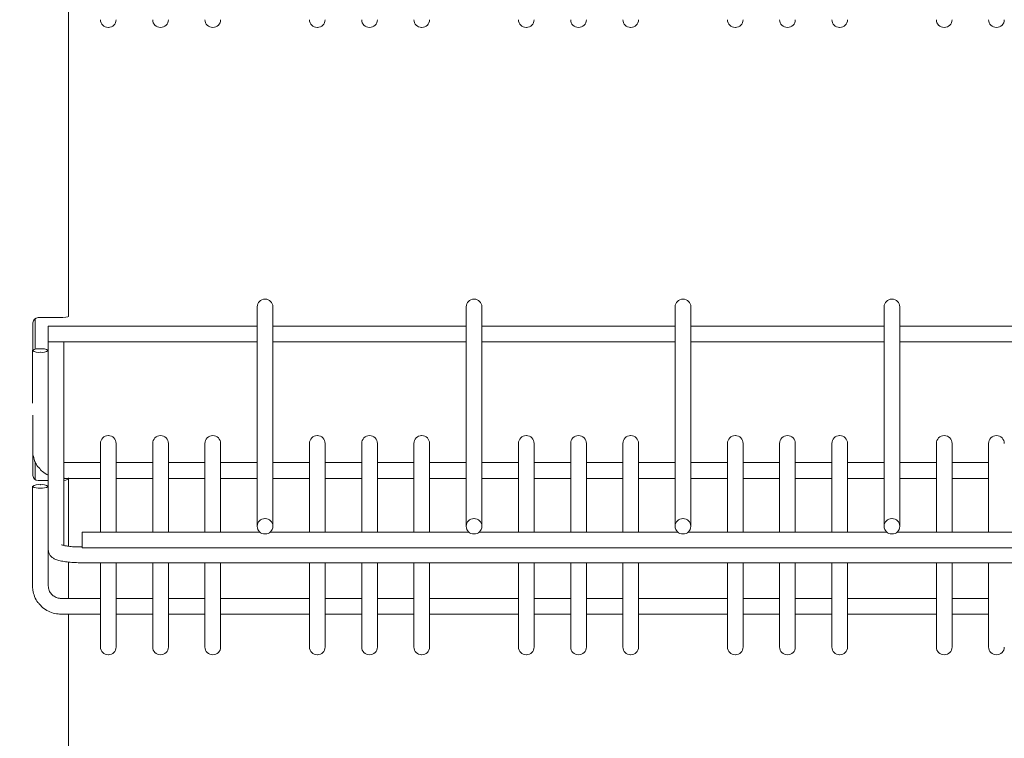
# Model space of a CAD drawing. Header units: millimetres. Extents: x 0 to 553, y -4 to 396.
# Tile 14 of 32: x 61 to 80, y 191 to 205. Entities that reach past the tile are written whole.
import ezdxf

# ---------------------------------------------------------------- set-up
doc = ezdxf.new("R2010")
doc.units = ezdxf.units.MM
doc.layers.add('TEMP', color=7, linetype='Continuous')
doc.styles.add('SLDTEXTSTYLE2', font='TXT', dxfattribs={"width": 0.7})
doc.dimstyles.new('SLDDIMSTYLE1', dxfattribs={"dimtxt": 3.5, "dimasz": 3, "dimexe": 0, "dimexo": 0.0625, "dimgap": 0.875, "dimtad": 2, "dimdec": 0, "dimlfac": 10, "dimrnd": 1e-09, "dimzin": 12, "dimdsep": 46, "dimtxsty": 'SLDTEXTSTYLE2', "dimsah": 1, "dimcen": 0.09, "dimadec": 0, "dimazin": 3, "dimtfac": 1, "dimtofl": 0, "dimtmove": 0, "dimatfit": 3, "dimfxl": 0, "dimfrac": 2, "dimtolj": 1, "dimtzin": 12, "dimarcsym": 0})

# ---------------------------------------------------------------- blocks, each defined once
blk = doc.blocks.new('_D_1')
at = {"layer": 'TEMP'}
for p, q in [((61.016, 270.579), (47.948, 270.579)), ((48.948, 107.959), (48.948, 270.579)), ((68.516, 107.959), (47.948, 107.959))]:
    blk.add_line(p, q, dxfattribs=at)
for points in [[(48.948, 270.579), (48.448, 267.579), (49.448, 267.579)], [(48.948, 107.959), (49.448, 110.959), (48.448, 110.959)]]:
    blk.add_solid(points, dxfattribs=at)
at = {"layer": 'TEMP', "insert": (44.437, 184.556, 0.01), "char_height": 3.5, "attachment_point": 1, "rotation": 90, "style": 'SLDTEXTSTYLE2'}
blk.add_mtext('1626', dxfattribs=at)

msp = doc.modelspace()

# ---------------------------------------------------------------- linework, layer by layer
at = {"color": 7, "linetype": 'Continuous', "lineweight": 15}
for p, q in [((61.7548, 199.0685), (61.7548, 205.3743)), ((62.5145, 204.5975), (62.5185, 204.5975)), ((63.5145, 204.5975), (63.5185, 204.5975)), ((64.5145, 204.5975), (64.5185, 204.5975)), ((66.5145, 204.5975), (66.5185, 204.5975)), ((67.5145, 204.5975), (67.5185, 204.5975)), ((68.5145, 204.5975), (68.5185, 204.5975)), ((70.5145, 204.5975), (70.5185, 204.5975)), ((71.5145, 204.5975), (71.5185, 204.5975)), ((72.5145, 204.5975), (72.5185, 204.5975)), ((74.5145, 204.5975), (74.5185, 204.5975)), ((75.5145, 204.5975), (75.5185, 204.5975)), ((76.5145, 204.5975), (76.5185, 204.5975)), ((78.5145, 204.5975), (78.5185, 204.5975)), ((79.5145, 204.5975), (79.5185, 204.5975)), ((65.5185, 199.4003), (65.5145, 199.4003)), ((69.5185, 199.4003), (69.5145, 199.4003)), ((73.5185, 199.4003), (73.5145, 199.4003)), ((77.5185, 199.4003), (77.5145, 199.4003)), ((65.3665, 199.2415), (65.3665, 199.2523)), ((65.3665, 195.057), (65.3665, 199.2415)), ((65.6665, 199.2523), (65.6665, 199.2415)), ((65.6665, 199.2415), (65.6665, 195.057)), ((69.3665, 199.2415), (69.3665, 199.2523)), ((69.3665, 195.057), (69.3665, 199.2415)), ((69.6665, 199.2523), (69.6665, 199.2415)), ((69.6665, 199.2415), (69.6665, 195.057)), ((73.3665, 199.2415), (73.3665, 199.2523)), ((73.3665, 195.057), (73.3665, 199.2415)), ((73.6665, 199.2523), (73.6665, 199.2415)), ((73.6665, 199.2415), (73.6665, 195.057)), ((77.3665, 199.2415), (77.3665, 199.2523)), ((77.3665, 195.057), (77.3665, 199.2415)), ((77.6665, 199.2523), (77.6665, 199.2415)), ((77.6665, 199.2415), (77.6665, 195.057)), ((61.1165, 198.4407), (61.1165, 199.0276)), ((61.5748, 199.0464), (61.1748, 199.0464)), ((61.0748, 198.4272), (61.0748, 198.9464)), ((65.3665, 198.8842), (61.3665, 198.8842)), ((61.3665, 198.8807), (61.3665, 198.8842)), ((61.3665, 198.8798), (61.3665, 198.8807)), ((61.3665, 198.7033), (61.3665, 198.8798)), ((69.3665, 198.8842), (65.6665, 198.8842)), ((73.3665, 198.8842), (69.6665, 198.8842)), ((77.3665, 198.8842), (73.6665, 198.8842)), ((81.3665, 198.8842), (77.6665, 198.8842)), ((61.3665, 198.7033), (61.3665, 198.6994)), ((61.3665, 198.5834), (61.3665, 198.6994)), ((61.2145, 198.4487), (61.2185, 198.4487)), ((61.3665, 198.5834), (65.3665, 198.5834)), ((61.3665, 198.4166), (61.3665, 198.5834)), ((61.6665, 198.5834), (61.6665, 194.6885)), ((65.6665, 198.5834), (69.3665, 198.5834)), ((69.6665, 198.5834), (73.3665, 198.5834)), ((73.6665, 198.5834), (77.3665, 198.5834)), ((77.6665, 198.5834), (81.3665, 198.5834)), ((61.0665, 198.4166), (61.0665, 198.4158)), ((61.0665, 197.4089), (61.0665, 198.4158)), ((61.2145, 198.3837), (61.2185, 198.3837)), ((61.3665, 198.4166), (61.3665, 198.4158)), ((61.3665, 198.4158), (61.3665, 198.3201)), ((61.3665, 195.8194), (61.3665, 198.3201)), ((61.0748, 196.0286), (61.0748, 197.1831)), ((62.5185, 196.7896), (62.5145, 196.7896)), ((63.5185, 196.7896), (63.5145, 196.7896)), ((64.5185, 196.7896), (64.5145, 196.7896)), ((66.5185, 196.7896), (66.5145, 196.7896)), ((67.5185, 196.7896), (67.5145, 196.7896)), ((68.5185, 196.7896), (68.5145, 196.7896)), ((70.5185, 196.7896), (70.5145, 196.7896)), ((71.5185, 196.7896), (71.5145, 196.7896)), ((72.5185, 196.7896), (72.5145, 196.7896)), ((74.5185, 196.7896), (74.5145, 196.7896)), ((75.5185, 196.7896), (75.5145, 196.7896)), ((76.5185, 196.7896), (76.5145, 196.7896)), ((78.5185, 196.7896), (78.5145, 196.7896)), ((79.5185, 196.7896), (79.5145, 196.7896)), ((62.3665, 196.632), (62.3665, 196.6416)), ((62.3665, 194.945), (62.3665, 196.632)), ((62.6665, 196.6416), (62.6665, 196.632)), ((62.6665, 196.632), (62.6665, 194.945)), ((63.3665, 196.632), (63.3665, 196.6416)), ((63.3665, 194.945), (63.3665, 196.632)), ((63.6665, 196.6416), (63.6665, 196.632)), ((63.6665, 196.632), (63.6665, 194.945)), ((64.3665, 196.632), (64.3665, 196.6416)), ((64.3665, 194.945), (64.3665, 196.632)), ((64.6665, 196.6416), (64.6665, 196.632)), ((64.6665, 196.632), (64.6665, 194.945)), ((66.3665, 196.632), (66.3665, 196.6416)), ((66.3665, 194.945), (66.3665, 196.632)), ((66.6665, 196.6416), (66.6665, 196.632)), ((66.6665, 196.632), (66.6665, 194.945)), ((67.3665, 196.632), (67.3665, 196.6416)), ((67.3665, 194.945), (67.3665, 196.632)), ((67.6665, 196.6416), (67.6665, 196.632)), ((67.6665, 196.632), (67.6665, 194.945)), ((68.3665, 196.632), (68.3665, 196.6416)), ((68.3665, 194.945), (68.3665, 196.632)), ((68.6665, 196.6416), (68.6665, 196.632)), ((68.6665, 196.632), (68.6665, 194.945)), ((70.3665, 196.632), (70.3665, 196.6416)), ((70.3665, 194.945), (70.3665, 196.632)), ((70.6665, 196.6416), (70.6665, 196.632)), ((70.6665, 196.632), (70.6665, 194.945)), ((71.3665, 196.632), (71.3665, 196.6416)), ((71.3665, 194.945), (71.3665, 196.632)), ((71.6665, 196.6416), (71.6665, 196.632)), ((71.6665, 196.632), (71.6665, 194.945)), ((72.3665, 196.632), (72.3665, 196.6416)), ((72.3665, 194.945), (72.3665, 196.632)), ((72.6665, 196.6416), (72.6665, 196.632)), ((72.6665, 196.632), (72.6665, 194.945)), ((74.3665, 196.632), (74.3665, 196.6416)), ((74.3665, 194.945), (74.3665, 196.632)), ((74.6665, 196.6416), (74.6665, 196.632)), ((74.6665, 196.632), (74.6665, 194.945)), ((75.3665, 196.632), (75.3665, 196.6416)), ((75.3665, 194.945), (75.3665, 196.632)), ((75.6665, 196.6416), (75.6665, 196.632)), ((75.6665, 196.632), (75.6665, 194.945)), ((76.3665, 196.632), (76.3665, 196.6416)), ((76.3665, 194.945), (76.3665, 196.632)), ((76.6665, 196.6416), (76.6665, 196.632)), ((76.6665, 196.632), (76.6665, 194.945)), ((78.3665, 196.632), (78.3665, 196.6416)), ((78.3665, 194.945), (78.3665, 196.632)), ((78.6665, 196.6416), (78.6665, 196.632)), ((78.6665, 196.632), (78.6665, 194.945)), ((79.3665, 196.632), (79.3665, 196.6416)), ((79.3665, 194.945), (79.3665, 196.632)), ((61.1165, 195.9474), (61.1165, 196.2916)), ((62.3665, 196.2723), (61.6665, 196.2723)), ((63.3665, 196.2723), (62.6665, 196.2723)), ((64.3665, 196.2723), (63.6665, 196.2723)), ((65.3665, 196.2723), (64.6665, 196.2723)), ((66.3665, 196.2723), (65.6665, 196.2723)), ((67.3665, 196.2723), (66.6665, 196.2723)), ((68.3665, 196.2723), (67.6665, 196.2723)), ((69.3665, 196.2723), (68.6665, 196.2723)), ((70.3665, 196.2723), (69.6665, 196.2723)), ((71.3665, 196.2723), (70.6665, 196.2723)), ((72.3665, 196.2723), (71.6665, 196.2723)), ((73.3665, 196.2723), (72.6665, 196.2723)), ((74.3665, 196.2723), (73.6665, 196.2723)), ((75.3665, 196.2723), (74.6665, 196.2723)), ((76.3665, 196.2723), (75.6665, 196.2723)), ((77.3665, 196.2723), (76.6665, 196.2723)), ((78.3665, 196.2723), (77.6665, 196.2723)), ((79.3665, 196.2723), (78.6665, 196.2723)), ((61.0665, 195.8194), (61.0665, 195.8185)), ((61.0665, 193.9147), (61.0665, 195.8185)), ((61.1748, 195.9286), (61.3665, 195.9286)), ((61.2145, 195.8514), (61.2185, 195.8514)), ((61.3665, 195.8194), (61.3665, 195.8185)), ((61.3665, 195.8185), (61.3665, 195.7228)), ((61.6665, 195.9715), (61.6748, 195.9715)), ((61.6748, 195.9685), (61.6748, 195.9807)), ((61.6748, 195.9685), (61.7548, 195.9685)), ((61.7548, 195.9685), (61.7548, 195.9807)), ((61.7548, 195.9715), (62.3665, 195.9715)), ((61.7548, 194.6731), (61.7548, 195.9685)), ((62.6665, 195.9715), (63.3665, 195.9715)), ((63.6665, 195.9715), (64.3665, 195.9715)), ((64.6665, 195.9715), (65.3665, 195.9715)), ((65.6665, 195.9715), (66.3665, 195.9715)), ((66.6665, 195.9715), (67.3665, 195.9715)), ((67.6665, 195.9715), (68.3665, 195.9715)), ((68.6665, 195.9715), (69.3665, 195.9715)), ((69.6665, 195.9715), (70.3665, 195.9715)), ((70.6665, 195.9715), (71.3665, 195.9715)), ((71.6665, 195.9715), (72.3665, 195.9715)), ((72.6665, 195.9715), (73.3665, 195.9715)), ((73.6665, 195.9715), (74.3665, 195.9715)), ((74.6665, 195.9715), (75.3665, 195.9715)), ((75.6665, 195.9715), (76.3665, 195.9715)), ((76.6665, 195.9715), (77.3665, 195.9715)), ((77.6665, 195.9715), (78.3665, 195.9715)), ((78.6665, 195.9715), (79.3665, 195.9715)), ((61.2145, 195.7865), (61.2185, 195.7865)), ((61.3665, 194.6086), (61.3665, 195.7228)), ((65.3665, 195.0531), (65.3665, 195.057)), ((65.5145, 195.2015), (65.5185, 195.2015)), ((65.6665, 195.0531), (65.6665, 195.057)), ((69.3665, 195.0531), (69.3665, 195.057)), ((69.5145, 195.2015), (69.5185, 195.2015)), ((69.6665, 195.0531), (69.6665, 195.057)), ((73.3665, 195.0531), (73.3665, 195.057)), ((73.5145, 195.2015), (73.5185, 195.2015)), ((73.6665, 195.0531), (73.6665, 195.057)), ((77.3665, 195.0531), (77.3665, 195.057)), ((77.5145, 195.2015), (77.5185, 195.2015)), ((77.6665, 195.0531), (77.6665, 195.057)), ((65.4163, 194.945), (62.0165, 194.945)), ((62.0165, 194.9415), (62.0165, 194.945)), ((62.0165, 194.9415), (62.0165, 194.9406)), ((62.0165, 194.7641), (62.0165, 194.9406)), ((65.5145, 194.9086), (65.5185, 194.9086)), ((69.4163, 194.945), (65.6167, 194.945)), ((69.5145, 194.9086), (69.5185, 194.9086)), ((73.4163, 194.945), (69.6167, 194.945)), ((73.5145, 194.9086), (73.5185, 194.9086)), ((77.4163, 194.945), (73.6167, 194.945)), ((77.5145, 194.9086), (77.5185, 194.9086)), ((81.4163, 194.945), (77.6167, 194.945)), ((62.0165, 194.7602), (62.0165, 194.7641)), ((62.0165, 194.6442), (62.0165, 194.7602)), ((61.3665, 194.6086), (61.3665, 194.6047)), ((61.3665, 194.6047), (61.3665, 193.9147)), ((61.9665, 194.6596), (61.9115, 194.6605)), ((62.0165, 194.6596), (61.9665, 194.6596)), ((62.0165, 194.6442), (113.0165, 194.6442)), ((61.7548, 193.675), (61.7548, 194.3705)), ((61.9665, 194.3589), (113.0665, 194.3589)), ((62.3665, 193.0605), (62.3665, 194.3589)), ((62.6665, 194.3589), (62.6665, 193.0605)), ((63.3665, 193.0605), (63.3665, 194.3589)), ((63.6665, 194.3589), (63.6665, 193.0605)), ((64.3665, 193.0605), (64.3665, 194.3589)), ((64.6665, 194.3589), (64.6665, 193.0605)), ((66.3665, 193.0605), (66.3665, 194.3589)), ((66.6665, 194.3589), (66.6665, 193.0605)), ((67.3665, 193.0605), (67.3665, 194.3589)), ((67.6665, 194.3589), (67.6665, 193.0605)), ((68.3665, 193.0605), (68.3665, 194.3589)), ((68.6665, 194.3589), (68.6665, 193.0605)), ((70.3665, 193.0605), (70.3665, 194.3589)), ((70.6665, 194.3589), (70.6665, 193.0605)), ((71.3665, 193.0605), (71.3665, 194.3589)), ((71.6665, 194.3589), (71.6665, 193.0605)), ((72.3665, 193.0605), (72.3665, 194.3589)), ((72.6665, 194.3589), (72.6665, 193.0605)), ((74.3665, 193.0605), (74.3665, 194.3589)), ((74.6665, 194.3589), (74.6665, 193.0605)), ((75.3665, 193.0605), (75.3665, 194.3589)), ((75.6665, 194.3589), (75.6665, 193.0605)), ((76.3665, 193.0605), (76.3665, 194.3589)), ((76.6665, 194.3589), (76.6665, 193.0605)), ((78.3665, 193.0605), (78.3665, 194.3589)), ((78.6665, 194.3589), (78.6665, 193.0605)), ((79.3665, 193.0605), (79.3665, 194.3589)), ((62.3665, 193.675), (61.6165, 193.675)), ((63.3665, 193.675), (62.6665, 193.675)), ((64.3665, 193.675), (63.6665, 193.675)), ((66.3665, 193.675), (64.6665, 193.675)), ((67.3665, 193.675), (66.6665, 193.675)), ((68.3665, 193.675), (67.6665, 193.675)), ((70.3665, 193.675), (68.6665, 193.675)), ((71.3665, 193.675), (70.6665, 193.675)), ((72.3665, 193.675), (71.6665, 193.675)), ((74.3665, 193.675), (72.6665, 193.675)), ((75.3665, 193.675), (74.6665, 193.675)), ((76.3665, 193.675), (75.6665, 193.675)), ((78.3665, 193.675), (76.6665, 193.675)), ((79.3665, 193.675), (78.6665, 193.675)), ((61.6165, 193.3743), (62.3665, 193.3743)), ((61.7548, 187.0685), (61.7548, 193.3743)), ((62.6665, 193.3743), (63.3665, 193.3743)), ((63.6665, 193.3743), (64.3665, 193.3743)), ((64.6665, 193.3743), (66.3665, 193.3743)), ((66.6665, 193.3743), (67.3665, 193.3743)), ((67.6665, 193.3743), (68.3665, 193.3743)), ((68.6665, 193.3743), (70.3665, 193.3743)), ((70.6665, 193.3743), (71.3665, 193.3743)), ((71.6665, 193.3743), (72.3665, 193.3743)), ((72.6665, 193.3743), (74.3665, 193.3743)), ((74.6665, 193.3743), (75.3665, 193.3743)), ((75.6665, 193.3743), (76.3665, 193.3743)), ((76.6665, 193.3743), (78.3665, 193.3743)), ((78.6665, 193.3743), (79.3665, 193.3743)), ((62.3665, 192.7455), (62.3665, 193.0605)), ((62.6665, 193.0605), (62.6665, 192.7455)), ((63.3665, 192.7455), (63.3665, 193.0605)), ((63.6665, 193.0605), (63.6665, 192.7455)), ((64.3665, 192.7455), (64.3665, 193.0605)), ((64.6665, 193.0605), (64.6665, 192.7455)), ((66.3665, 192.7455), (66.3665, 193.0605)), ((66.6665, 193.0605), (66.6665, 192.7455)), ((67.3665, 192.7455), (67.3665, 193.0605)), ((67.6665, 193.0605), (67.6665, 192.7455)), ((68.3665, 192.7455), (68.3665, 193.0605)), ((68.6665, 193.0605), (68.6665, 192.7455)), ((70.3665, 192.7455), (70.3665, 193.0605)), ((70.6665, 193.0605), (70.6665, 192.7455)), ((71.3665, 192.7455), (71.3665, 193.0605)), ((71.6665, 193.0605), (71.6665, 192.7455)), ((72.3665, 192.7455), (72.3665, 193.0605)), ((72.6665, 193.0605), (72.6665, 192.7455)), ((74.3665, 192.7455), (74.3665, 193.0605)), ((74.6665, 193.0605), (74.6665, 192.7455)), ((75.3665, 192.7455), (75.3665, 193.0605)), ((75.6665, 193.0605), (75.6665, 192.7455)), ((76.3665, 192.7455), (76.3665, 193.0605)), ((76.6665, 193.0605), (76.6665, 192.7455)), ((78.3665, 192.7455), (78.3665, 193.0605)), ((78.6665, 193.0605), (78.6665, 192.7455)), ((79.3665, 192.7455), (79.3665, 193.0605)), ((62.5145, 192.5975), (62.5185, 192.5975)), ((63.5145, 192.5975), (63.5185, 192.5975)), ((64.5145, 192.5975), (64.5185, 192.5975)), ((66.5145, 192.5975), (66.5185, 192.5975)), ((67.5145, 192.5975), (67.5185, 192.5975)), ((68.5145, 192.5975), (68.5185, 192.5975)), ((70.5145, 192.5975), (70.5185, 192.5975)), ((71.5145, 192.5975), (71.5185, 192.5975)), ((72.5145, 192.5975), (72.5185, 192.5975)), ((74.5145, 192.5975), (74.5185, 192.5975)), ((75.5145, 192.5975), (75.5185, 192.5975)), ((76.5145, 192.5975), (76.5185, 192.5975)), ((78.5145, 192.5975), (78.5185, 192.5975)), ((79.5145, 192.5975), (79.5185, 192.5975))]:
    msp.add_line(p, q, dxfattribs=at)
for centre, radius, start, end in [((62.5145, 204.7455), 0.148, 180, 270), ((62.5185, 204.7455), 0.148, 270, 0), ((63.5145, 204.7455), 0.148, 180, 270), ((63.5185, 204.7455), 0.148, 270, 0), ((64.5145, 204.7455), 0.148, 180, 270), ((64.5185, 204.7455), 0.148, 270, 0), ((66.5145, 204.7455), 0.148, 180, 270), ((66.5185, 204.7455), 0.148, 270, 0), ((67.5145, 204.7455), 0.148, 180, 270), ((67.5185, 204.7455), 0.148, 270, 0), ((68.5145, 204.7455), 0.148, 180, 270), ((68.5185, 204.7455), 0.148, 270, 0), ((70.5145, 204.7455), 0.148, 180, 270), ((70.5185, 204.7455), 0.148, 270, 0), ((71.5145, 204.7455), 0.148, 180, 270), ((71.5185, 204.7455), 0.148, 270, 0), ((72.5145, 204.7455), 0.148, 180, 270), ((72.5185, 204.7455), 0.148, 270, 0), ((74.5145, 204.7455), 0.148, 180, 270), ((74.5185, 204.7455), 0.148, 270, 0), ((75.5145, 204.7455), 0.148, 180, 270), ((75.5185, 204.7455), 0.148, 270, 0), ((76.5145, 204.7455), 0.148, 180, 270), ((76.5185, 204.7455), 0.148, 270, 0), ((78.5145, 204.7455), 0.148, 180, 270), ((78.5185, 204.7455), 0.148, 270, 0), ((79.5145, 204.7455), 0.148, 180, 270), ((79.5185, 204.7455), 0.148, 270, 0), ((65.5145, 199.2523), 0.148, 90, 180), ((65.5185, 199.2523), 0.148, 0, 90), ((69.5145, 199.2523), 0.148, 90, 180), ((69.5185, 199.2523), 0.148, 0, 90), ((73.5145, 199.2523), 0.148, 90, 180), ((73.5185, 199.2523), 0.148, 0, 90), ((77.5145, 199.2523), 0.148, 90, 180), ((77.5185, 199.2523), 0.148, 0, 90), ((61.1748, 198.9464), 0.1, 90, 180), ((61.1792, 198.2537), 0.1981, 79.74553, 124.67962), ((61.2537, 198.2537), 0.1981, 55.3203, 100.25407), ((61.1792, 198.5787), 0.1981, 235.32088, 280.25397), ((61.2537, 198.5787), 0.1981, 259.74643, 304.6792), ((62.5145, 196.6416), 0.148, 90, 180), ((62.5185, 196.6416), 0.148, 0, 90), ((63.5145, 196.6416), 0.148, 90, 180), ((63.5185, 196.6416), 0.148, 0, 90), ((64.5145, 196.6416), 0.148, 90, 180), ((64.5185, 196.6416), 0.148, 0, 90), ((66.5145, 196.6416), 0.148, 90, 180), ((66.5185, 196.6416), 0.148, 0, 90), ((67.5145, 196.6416), 0.148, 90, 180), ((67.5185, 196.6416), 0.148, 0, 90), ((68.5145, 196.6416), 0.148, 90, 180), ((68.5185, 196.6416), 0.148, 0, 90), ((70.5145, 196.6416), 0.148, 90, 180), ((70.5185, 196.6416), 0.148, 0, 90), ((71.5145, 196.6416), 0.148, 90, 180), ((71.5185, 196.6416), 0.148, 0, 90), ((72.5145, 196.6416), 0.148, 90, 180), ((72.5185, 196.6416), 0.148, 0, 90), ((74.5145, 196.6416), 0.148, 90, 180), ((74.5185, 196.6416), 0.148, 0, 90), ((75.5145, 196.6416), 0.148, 90, 180), ((75.5185, 196.6416), 0.148, 0, 90), ((76.5145, 196.6416), 0.148, 90, 180), ((76.5185, 196.6416), 0.148, 0, 90), ((78.5145, 196.6416), 0.148, 90, 180), ((78.5185, 196.6416), 0.148, 0, 90), ((79.5145, 196.6416), 0.148, 90, 180), ((79.5185, 196.6416), 0.148, 0, 90), ((61.1748, 196.0286), 0.1, 180, 270), ((61.1792, 195.6564), 0.1981, 79.74578, 124.67937), ((61.1792, 195.9814), 0.1981, 235.32182, 280.25302), ((61.2537, 195.6564), 0.1981, 55.32055, 100.25382), ((61.2537, 195.9814), 0.1981, 259.74737, 304.67826), ((65.5127, 195.0552), 0.1463, 89.32207, 179.30375), ((65.5202, 195.0552), 0.1463, 0.69567, 90.67852), ((69.5127, 195.0552), 0.1463, 89.32091, 179.30491), ((69.5202, 195.0552), 0.1463, 0.69509, 90.67909), ((73.5127, 195.0552), 0.1463, 89.32149, 179.30375), ((73.5202, 195.0552), 0.1463, 0.69534, 90.67885), ((77.5127, 195.0552), 0.1463, 89.32148, 179.30433), ((77.5202, 195.0552), 0.1463, 0.69567, 90.6788), ((65.5127, 195.0549), 0.1463, 180.69583, 270.67835), ((65.5202, 195.0549), 0.1463, 269.32107, 359.30475), ((69.5127, 195.0549), 0.1463, 180.69468, 270.67951), ((69.5202, 195.0549), 0.1463, 269.32049, 359.30532), ((73.5127, 195.0549), 0.1463, 180.69584, 270.67892), ((73.5202, 195.0549), 0.1463, 269.32074, 359.30508), ((77.5127, 195.0549), 0.1463, 180.69525, 270.67893), ((77.5202, 195.0549), 0.1463, 269.32079, 359.30474), ((62.5145, 192.7455), 0.148, 180, 270), ((62.5185, 192.7455), 0.148, 270, 0), ((63.5145, 192.7455), 0.148, 180, 270), ((63.5185, 192.7455), 0.148, 270, 0), ((64.5145, 192.7455), 0.148, 180, 270), ((64.5185, 192.7455), 0.148, 270, 0), ((66.5145, 192.7455), 0.148, 180, 270), ((66.5185, 192.7455), 0.148, 270, 0), ((67.5145, 192.7455), 0.148, 180, 270), ((67.5185, 192.7455), 0.148, 270, 0), ((68.5145, 192.7455), 0.148, 180, 270), ((68.5185, 192.7455), 0.148, 270, 0), ((70.5145, 192.7455), 0.148, 180, 270), ((70.5185, 192.7455), 0.148, 270, 0), ((71.5145, 192.7455), 0.148, 180, 270), ((71.5185, 192.7455), 0.148, 270, 0), ((72.5145, 192.7455), 0.148, 180, 270), ((72.5185, 192.7455), 0.148, 270, 0), ((74.5145, 192.7455), 0.148, 180, 270), ((74.5185, 192.7455), 0.148, 270, 0), ((75.5145, 192.7455), 0.148, 180, 270), ((75.5185, 192.7455), 0.148, 270, 0), ((76.5145, 192.7455), 0.148, 180, 270), ((76.5185, 192.7455), 0.148, 270, 0), ((78.5145, 192.7455), 0.148, 180, 270), ((78.5185, 192.7455), 0.148, 270, 0), ((79.5145, 192.7455), 0.148, 180, 270), ((79.5185, 192.7455), 0.148, 270, 0)]:
    msp.add_arc(centre, radius, start, end, dxfattribs=at)
for centre, major_axis, ratio, start_param in [((61.5748, 199.0685), (0.18, 0), 0.1231637, 4.712389), ((61.5748, 195.9685), (0.18, 0), 0.2216947, 5.2469246), ((61.5748, 195.9685), (0.1, 0), 0.3990504, 5.8728692)]:
    msp.add_ellipse(centre, major_axis=major_axis, ratio=ratio, start_param=start_param, end_param=6.2831853, dxfattribs=at)
for points, knots in [([(61.0748, 196.4243), (61.084, 196.3853), (61.1031, 196.3043), (61.1458, 196.2206), (61.1814, 196.1838), (61.1869, 196.1782)], [0, 0, 0, 0, 0.4408812, 0.9147799, 1, 1, 1, 1]), ([(61.1869, 196.1782), (61.21, 196.1508), (61.2605, 196.0909), (61.3292, 196.0521), (61.3665, 196.0311)], [0, 0, 0, 0, 0.457715, 1, 1, 1, 1]), ([(61.9115, 194.6605), (61.9107, 194.6605), (61.8734, 194.661), (61.8022, 194.6661), (61.714, 194.6773), (61.6546, 194.69), (61.6239, 194.7011), (61.623, 194.7017), (61.6226, 194.7019)], [0, 0, 0, 0, 0.0055278, 0.2588164, 0.5086917, 0.7211217, 0.9021211, 1, 1, 1, 1]), ([(61.3665, 194.6047), (61.3696, 194.5803), (61.3756, 194.5348), (61.4134, 194.4827), (61.4576, 194.4468), (61.5154, 194.4179), (61.5925, 194.3943), (61.6973, 194.3749), (61.8156, 194.3628), (61.9089, 194.3591), (61.9579, 194.3589), (61.9665, 194.3589)], [0, 0, 0, 0, 0.0974119, 0.1817473, 0.2683644, 0.3732247, 0.5236621, 0.6729411, 0.8286876, 0.9700011, 1, 1, 1, 1]), ([(61.0665, 193.9147), (61.0676, 193.8882), (61.0706, 193.8185), (61.1038, 193.7101), (61.1457, 193.6233), (61.1814, 193.5865), (61.1869, 193.5809)], [0, 0, 0, 0, 0.2195461, 0.57737089, 0.93558362, 1, 1, 1, 1]), ([(61.6165, 193.675), (61.6041, 193.6756), (61.5625, 193.6774), (61.4937, 193.7004), (61.4247, 193.754), (61.3761, 193.8286), (61.3698, 193.8861), (61.3665, 193.9156)], [0, 0, 0, 0, 0.0939682, 0.3155987, 0.5384017, 0.7627715, 1, 1, 1, 1]), ([(61.1869, 193.5809), (61.2101, 193.5537), (61.2618, 193.4934), (61.3679, 193.4277), (61.4898, 193.3823), (61.5752, 193.3769), (61.6165, 193.3743)], [0, 0, 0, 0, 0.2177005, 0.4834992, 0.7498368, 1, 1, 1, 1])]:
    msp.add_open_spline(points, degree=3, knots=knots, dxfattribs=at)

# ---------------------------------------------------------------- dimensions: what is measured, and where the dimension line sits
at = {"layer": 'TEMP'}
dim = msp.add_linear_dim(base=(48.9483, 270.5786), p1=(69.5155, 107.9587), p2=(62.0165, 270.5786), angle=90, dimstyle='SLDDIMSTYLE1', dxfattribs=at)
dim.commit()
dim.dimension.update_dxf_attribs({"geometry": '_D_1', "text_midpoint": (48.9483, 189.2686), "dimtype": 160})

doc.saveas('drawing.dxf')
